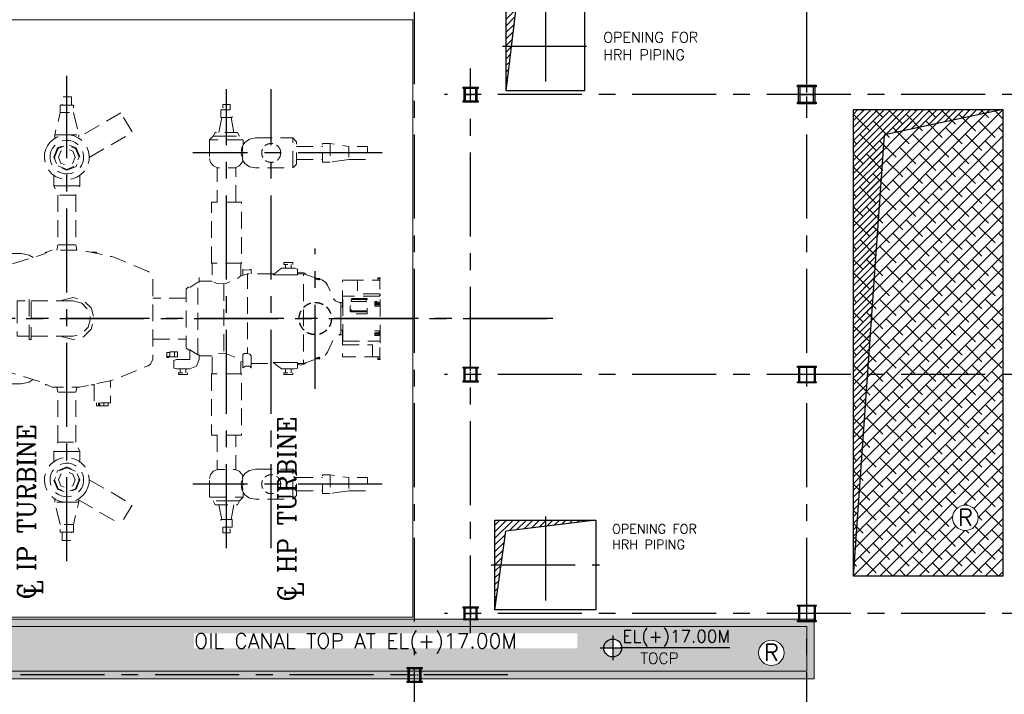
# Model space of a CAD drawing. Header units: inches. Extents: x 0 to 1564127, y -23460 to 23144100.
# Tile 139 of 215: x 615139 to 641503, y 98657 to 116733. Entities that reach past the tile are written whole.
import ezdxf
from ezdxf.enums import TextEntityAlignment as Align

# ---------------------------------------------------------------- set-up
doc = ezdxf.new("R2010")
doc.units = ezdxf.units.IN
doc.header["$LTSCALE"] = 1800
doc.header["$MEASUREMENT"] = 0
for name, pattern in [('CENTER', [2, 1.25, -0.25, 0.25, -0.25]), ('CENTER2', [1.125, 0.75, -0.125, 0.125, -0.125]), ('HIDDEN', [0.375, 0.25, -0.125])]:
    doc.linetypes.add(name, pattern=pattern)
doc.layers.get('0').update_dxf_attribs({"color": 253, "lineweight": 9})
for name, color, linetype in [('1', 7, 'Continuous'), ('AUX COL', 1, 'Continuous'), ('CEN', 2, 'CENTER'), ('GRID', 251, 'CENTER'), ('OPENING', 40, 'Continuous'), ('TEXT', 3, 'Continuous'), ('WALL', 6, 'Continuous')]:
    doc.layers.add(name, color=color, linetype=linetype)
for name, color, linetype, lineweight in [('A-CHEQUERED PLATE HATCH', 252, 'Continuous', 9), ('A-CUT OUT', 3, 'Continuous', 30), ('CONCRETE', 145, 'Continuous', 18), ('EQUIP', 8, 'HIDDEN', 9), ('HATCH-1', 252, 'Continuous', 9), ('TAG', 4, 'Continuous', 15)]:
    doc.layers.add(name, color=color, linetype=linetype, lineweight=lineweight)
doc.styles.add('ROAMNS', font='ROMANS.shx')
doc.styles.add('ROMANC', font='ROMANC.SHX')
doc.styles.add('ROMANS', font='romans.shx')
doc.styles.add('SIMPLEX-25', font='simplex.shx')
doc.styles.get("Standard").update_dxf_attribs({"font": 'arial.ttf'})

# ---------------------------------------------------------------- blocks, each defined once
blk = doc.blocks.new('TURBINE & TG DECK OUTLINE')
at = {"layer": 'CEN'}
for p, q in [((6937, -6500), (6937, 6500)), ((11210, -6150), (11210, 6150)), ((12410, -6150), (12410, 6150)), ((-25650, 0), (19805, 0))]:
    blk.add_line(p, q, dxfattribs=at)
at = {"layer": 'CEN', "color": 2, "linetype": 'CENTER'}
for p, q in [((15378, 4438), (10308, 4438)), ((13590, -1879), (13590, 1879)), ((15378, -4438), (10308, -4438))]:
    blk.add_line(p, q, dxfattribs=at)
at = {"layer": 'CONCRETE'}
blk.add_lwpolyline([(16205, -8000), (16205, 8000), (-7350, 8000), (-9950, 5400), (-24150, 5400), (-24150, -5400), (-9950, -5400), (-7350, -8000)], close=True, dxfattribs=at)
at = {"layer": 'EQUIP', "flags": 128}
for points in [[(7062, 5720), (7062, 5945), (6812, 5945), (6812, 5720)], [(6763, 5720), (6763, 5520), (7113, 5520), (7113, 5720), (6763, 5720)], [(11060, 5388), (11060, 5588), (11360, 5588), (11360, 5388), (11060, 5388)], [(11310, 5588), (11310, 5738), (11110, 5738), (11110, 5588)], [(6919, 4920), (6612, 4920), (6763, 5520)], [(7113, 5520), (7262, 4920), (6956, 4920)], [(8386, 5513), (7231, 4846)], [(7536, 4318), (8692, 4986), (8386, 5513)], [(11085, 5388), (11010, 4988)], [(11335, 5388), (11410, 4988)], [(8540, 5250), (8538, 5250)], [(6418, 4625), (6370, 4522), (6343, 4408), (6339, 4289), (6358, 4170), (6401, 4057), (6464, 3956), (6545, 3871), (6638, 3805), (6741, 3758), (6855, 3731), (6974, 3726), (7093, 3746), (7205, 3788), (7306, 3852), (7391, 3932), (7457, 4025), (7457, 4025), (7457, 4025), (7457, 4025), (7457, 4025), (7457, 4025), (7457, 4025), (7457, 4025), (7457, 4025), (7504, 4129), (7532, 4242), (7536, 4361), (7517, 4480), (7474, 4593), (7411, 4694), (7330, 4779), (7237, 4845), (7134, 4892), (7020, 4919), (6901, 4924), (6782, 4905), (6670, 4862), (6569, 4798), (6484, 4718), (6418, 4625), (6418, 4625), (6418, 4625), (6418, 4625), (6418, 4625), (6418, 4625), (6418, 4625), (6418, 4625), (6418, 4625)], [(6548, 4550), (6512, 4472), (6492, 4387), (6488, 4298), (6503, 4209), (6535, 4124), (6582, 4048), (6643, 3985), (6712, 3935), (6790, 3900), (6875, 3879), (6965, 3876), (7054, 3890), (7138, 3922), (7214, 3970), (7278, 4031), (7327, 4100), (7327, 4100), (7327, 4100), (7327, 4100), (7327, 4100), (7327, 4100), (7327, 4100), (7327, 4100), (7327, 4100), (7363, 4178), (7383, 4263), (7387, 4352), (7372, 4442), (7340, 4526), (7292, 4602), (7232, 4665), (7162, 4715), (7085, 4750), (7000, 4771), (6910, 4774), (6821, 4760), (6736, 4728), (6661, 4680), (6597, 4620), (6548, 4550), (6548, 4550), (6548, 4550), (6548, 4550), (6548, 4550), (6548, 4550), (6548, 4550), (6548, 4550), (6548, 4550)], [(6612, 4920), (6612, 4820)], [(7262, 4920), (7262, 4865)], [(10951, 4888), (10860, 4888), (10760, 4788), (11660, 4788), (11560, 4888), (11469, 4888)], [(10760, 4788), (10760, 4288)], [(11560, 4888), (11510, 4988), (10910, 4988), (10860, 4888)], [(10991, 4888), (10951, 4888)], [(10991, 4888), (11429, 4888)], [(11469, 4888), (11429, 4888)], [(11660, 4788), (11660, 4658), (11639, 4606), (11622, 4579), (11606, 4438), (11622, 4297), (11628, 4288)], [(11985, 4838), (11832, 4808), (11702, 4721), (11660, 4658)], [(11985, 4838), (12985, 4838), (12985, 4038), (11985, 4038)], [(12985, 4038), (13085, 4138), (13085, 4738), (12985, 4838)], [(6690, 4573), (6587, 4325), (6690, 4078), (6938, 3975), (7185, 4078), (7288, 4325), (7185, 4573), (6938, 4675), (6690, 4573)], [(6705, 4092), (6938, 3996), (7170, 4092), (7267, 4325), (7170, 4558), (6938, 4654), (6705, 4558), (6608, 4325), (6705, 4092)], [(6778, 4484), (6712, 4325), (6778, 4166), (6938, 4100), (7097, 4166), (7162, 4325), (7097, 4484), (6938, 4550), (6778, 4484)], [(11628, 4288), (11646, 4242), (11638, 4277), (11651, 4297), (11638, 4345), (11647, 4438), (11638, 4531), (11651, 4579), (11638, 4599), (11639, 4606)], [(13085, 4613), (13785, 4613)], [(13985, 4188), (13785, 4188), (13785, 4688), (13985, 4688)], [(14485, 4263), (14485, 4263), (13985, 4188), (13985, 4688), (14485, 4613), (14485, 4263)], [(14485, 4263), (14985, 4263), (14985, 4613), (14485, 4613)], [(10760, 4288), (10788, 4177), (10865, 4093), (10974, 4041)], [(11646, 4242), (11647, 4237), (11632, 4177), (11555, 4093), (11446, 4041)], [(11985, 4038), (11832, 4068), (11702, 4155), (11647, 4237)], [(13085, 4263), (13785, 4263)], [(11460, 3122), (11460, 4041), (11418, 4041), (11412, 4040), (11410, 4041), (11331, 4041), (11326, 4040), (11312, 4041), (11108, 4041), (11094, 4040), (11089, 4041), (11010, 4041), (11008, 4040), (11002, 4041), (10960, 4041), (10960, 3122)], [(6587, 3560), (6587, 3855)], [(7288, 3560), (7288, 3855)], [(6876, 3560), (7288, 3560), (7177, 3310), (6697, 3310), (6587, 3560), (6876, 3560)], [(6697, 3310), (6697, 1975), (7177, 1975), (7177, 3310)], [(10810, 1485), (10810, 3122), (11610, 3122), (11610, 1485), (10810, 1485)], [(6697, 1975), (6666, 1835)], [(7177, 1975), (7209, 1835)], [(4643, 550), (4707, 645), (4722, 678), (4751, 803), (4755, 817), (4837, 1084), (4887, 1166), (4892, 1171), (5051, 1320), (5090, 1342), (6262, 1705), (6293, 1718), (6502, 1824), (6547, 1835), (7282, 1835), (7323, 1831), (8133, 1659), (8220, 1633), (9114, 1264), (9179, 1221), (9238, 1087), (9244, 914), (9244, 910), (9244, -910), (9244, -914), (9238, -1086), (9179, -1220), (9114, -1264), (8220, -1632), (8133, -1659), (7323, -1831), (7282, -1835), (6547, -1835), (6502, -1824), (6293, -1718), (6262, -1705), (5090, -1342), (5051, -1319), (4892, -1171), (4887, -1166), (4837, -1084), (4755, -817), (4751, -803), (4722, -678), (4707, -644), (4643, -550), (4600, -544)], [(5712, 1746), (5387, 1746)], [(6034, 1634), (5932, 1702), (5712, 1746)], [(6405, 1775), (6367, 1775), (6367, 1755)], [(7736, 1743), (7736, 1775), (7587, 1775)], [(11595, 1485), (11595, 1144), (11482, 1054), (11210, 945), (11141, 929), (10938, 946), (10825, 1000), (10825, 1485)], [(11867, 1322), (11837, 1310), (11835, 1306), (11760, 1301), (11758, 1299), (11682, 1305), (11681, 1302), (11651, 1315)], [(11870, 1200), (11870, 1319), (11867, 1322)], [(12462, 1175), (12689, 1350)], [(13044, 1350), (12689, 1350)], [(12986, 1450), (12986, 1500), (12746, 1500), (12746, 1450), (12986, 1450)], [(12791, 1450), (12791, 1350)], [(12941, 1450), (12941, 1350)], [(13044, 1350), (13114, 1325), (13114, 1175)], [(10479, 975), (10479, 1100)], [(11595, 1144), (11771, 1200)], [(11650, 1316), (11650, 1162)], [(12494, 1200), (11771, 1200), (11771, -940)], [(12462, 1175), (12689, 1175)], [(12689, 1175), (13044, 1175)], [(13044, 1175), (13114, 1175)], [(13114, 1220), (13200, 1245), (13314, 1212), (13334, 1179)], [(13114, 1200), (13271, 1200)], [(13646, 1075), (13271, 1200), (13271, -1200)], [(13589, 1074), (13589, 1075), (13709, 1075), (13709, 1065), (13600, 1065)], [(13589, 1074), (13600, 1065)], [(13605, 1065), (13614, 1058), (13649, 1044), (13684, 1035), (13699, 1037)], [(13699, 1037), (13699, 1065)], [(13699, 1057), (13766, 1035), (13864, 975), (13916, 899), (14081, 529), (14101, 499), (14130, 479), (14271, 413), (14271, -413), (14130, -479), (14101, -499), (14081, -529), (13916, -899), (13864, -974), (13766, -1035), (13699, -1057)], [(15264, 1075), (15264, 1095), (15324, 1095), (15324, 1075), (15264, 1075)], [(15269, 1025), (15269, 1075)], [(15319, 1025), (15319, 1075)], [(10229, -860), (10131, -795), (10131, 795), (10229, 860)], [(10229, 835), (10441, 975), (10479, 975)], [(10441, -975), (10441, 975)], [(10479, 1000), (10825, 1000)], [(11141, 929), (11141, -929)], [(14719, 1025), (14319, 1025), (14319, 315)], [(15319, 665), (14719, 665), (14719, 1025), (15319, 1025), (15319, 665)], [(5979, -565), (5929, -565), (5929, 565), (5979, 565), (5979, -565)], [(6802, 471), (6820, 489), (7103, 565), (7385, 489), (7592, 283), (7668, 0), (7592, -282), (7385, -489), (7103, -565), (6820, -489), (6802, -471)], [(10131, 550), (9244, 550)], [(14324, -604), (14324, 602)], [(15319, 602), (14324, 602)], [(14981, 184), (14521, 184), (14521, 129), (14981, 129), (14981, 536), (14521, 536), (14521, 184)], [(15319, 602), (15319, 665)], [(15324, 609), (15324, 650), (15319, 650)], [(15319, -611), (15324, -611), (15324, 609), (15319, 609)], [(5604, 236), (5604, 471), (5929, 471)], [(5979, 471), (7103, 471)], [(7103, 471), (7338, 408), (7511, 236), (7574, 0), (7511, -235), (7338, -408), (7103, -471)], [(14230, 432), (14319, 432)], [(14324, 315), (14277, 315), (14277, -315), (14324, -315)], [(14953, 515), (14549, 515), (14549, 205), (14953, 205), (14953, 515)], [(14549, 460), (14953, 460)], [(14953, 456), (14549, 456)], [(15182, 370), (15302, 370), (15302, 331), (15182, 331), (15182, 455), (15302, 455), (15302, 370)], [(15242, 455), (15284, 442), (15302, 412), (15284, 382), (15242, 370), (15200, 382), (15182, 412), (15200, 442), (15242, 455)], [(15296, 402), (15284, 421), (15242, 433), (15200, 421), (15188, 402)], [(15217, 391), (15224, 403), (15242, 409), (15260, 403), (15267, 391), (15260, 378), (15242, 373), (15224, 378), (15217, 391)], [(15262, 383), (15260, 388), (15242, 393), (15224, 388), (15222, 383)], [(5929, -471), (5603, -471), (5603, -408), (5603, -235), (5604, -235), (5604, 0), (5604, 1), (5604, 235)], [(5979, -471), (7103, -471)], [(14230, -432), (14319, -432)], [(14319, -315), (14319, -705)], [(15182, -370), (15182, -455), (15302, -455), (15302, -331), (15182, -331), (15182, -370), (15302, -370)], [(15242, -370), (15284, -383), (15302, -413), (15284, -443), (15242, -455), (15200, -443), (15182, -413), (15200, -383), (15242, -370)], [(15188, -402), (15200, -421), (15242, -434), (15284, -421), (15296, -402)], [(15217, -391), (15224, -379), (15242, -374), (15260, -379), (15267, -391), (15260, -404), (15242, -409), (15224, -404), (15217, -391)], [(15222, -384), (15224, -388), (15242, -393), (15260, -388), (15262, -384)], [(9244, -550), (10131, -550)], [(15119, -1025), (15119, -705), (14319, -705), (14319, -1025), (15119, -1025)], [(14324, -604), (15319, -604)], [(15119, -1025), (15319, -1025), (15319, -604)], [(15319, -650), (15324, -650), (15324, -611)], [(9619, -1007), (9619, -907), (9694, -907)], [(9619, -1007), (9619, -1047), (9669, -1047), (9669, -1007)], [(9656, -1027), (9653, -1036), (9644, -1040), (9635, -1036), (9631, -1027), (9635, -1019), (9644, -1015), (9653, -1019), (9656, -1027)], [(9669, -1007), (9694, -1007)], [(9819, -890), (9694, -890), (9694, -1025), (9819, -1025)], [(9819, -1025), (9899, -1025), (9899, -890), (9819, -890), (9819, -1025)], [(10229, -835), (10229, -1100)], [(10479, -975), (10441, -975), (10229, -835)], [(10479, -1100), (10479, -975)], [(10479, -1000), (10825, -1000)], [(10825, -1485), (10825, -1000), (10938, -946), (11141, -929), (11210, -945), (11482, -1054), (11595, -1144), (11595, -1485)], [(11650, -966), (11682, -932), (11760, -934), (11771, -940)], [(11650, -966), (11650, -1316)], [(11771, -940), (11837, -955), (11870, -998)], [(11870, -998), (11870, -1319)], [(13699, -1037), (13684, -1035), (13649, -1044), (13614, -1058), (13605, -1065)], [(13699, -1065), (13699, -1037)], [(15269, -1075), (15269, -1025)], [(15319, -1075), (15319, -1025)], [(9874, -1350), (9804, -1325), (9804, -1125), (9874, -1100)], [(10229, -1100), (9874, -1100)], [(10479, -1100), (10406, -1277), (10229, -1350)], [(11595, -1144), (11650, -1162)], [(11868, -1322), (11870, -1319), (11837, -1278), (11724, -1279), (11650, -1316)], [(11870, -1200), (12494, -1200)], [(12462, -1175), (12689, -1350)], [(12689, -1175), (12462, -1175)], [(13044, -1175), (12689, -1175)], [(13114, -1175), (13114, -1325), (13044, -1350)], [(13114, -1175), (13044, -1175)], [(13114, -1200), (13271, -1200), (13646, -1075)], [(13334, -1179), (13314, -1212), (13200, -1245), (13114, -1220)], [(13600, -1065), (13589, -1074)], [(13600, -1065), (13709, -1065), (13709, -1075), (13589, -1075), (13589, -1074)], [(15264, -1075), (15264, -1095), (15324, -1095), (15324, -1075), (15264, -1075)], [(9874, -1350), (10229, -1350)], [(10171, -1450), (10171, -1500), (9931, -1500), (9931, -1450), (10171, -1450)], [(9976, -1450), (9976, -1350)], [(10126, -1450), (10126, -1350)], [(10810, -1485), (10810, -3122), (11610, -3122), (11610, -1485), (10810, -1485)], [(12689, -1350), (13044, -1350)], [(12986, -1450), (12986, -1500), (12746, -1500), (12746, -1450), (12986, -1450)], [(12791, -1450), (12791, -1350)], [(12941, -1450), (12941, -1350)], [(5387, -1746), (5712, -1746)], [(6034, -1634), (5932, -1702), (5712, -1746)], [(6367, -1755), (6367, -1775), (6405, -1775)], [(6697, -1975), (6666, -1835)], [(7177, -1975), (7209, -1835)], [(7587, -1775), (7673, -1775)], [(7673, -1757), (7673, -2260), (8103, -2260), (8103, -1666)], [(6697, -3310), (6697, -1975), (7177, -1975), (7177, -3310)], [(7782, -2260), (7782, -2340), (7734, -2340), (7734, -2260)], [(7797, -2340), (7782, -2340)], [(7819, -2260), (7819, -2340), (7797, -2340), (7797, -2260)], [(7931, -2340), (7819, -2340)], [(8045, -2260), (8045, -2340), (7931, -2340), (7931, -2260)], [(10960, -3122), (10960, -4041), (11002, -4041), (11008, -4040), (11010, -4041), (11089, -4041), (11094, -4040), (11108, -4041), (11312, -4041), (11326, -4040), (11331, -4041), (11410, -4041), (11412, -4040), (11418, -4041), (11460, -4041), (11460, -3122)], [(7020, -3560), (6587, -3560), (6697, -3310), (7177, -3310), (7288, -3560), (7020, -3560)], [(6587, -3560), (6587, -3855)], [(7288, -3560), (7288, -3855)], [(7457, -4625), (7504, -4521), (7532, -4408), (7536, -4289), (7517, -4170), (7474, -4057), (7411, -3956), (7330, -3871), (7237, -3805), (7134, -3758), (7020, -3731), (6901, -3726), (6782, -3745), (6670, -3788), (6569, -3852), (6484, -3932), (6418, -4025), (6418, -4025), (6418, -4025), (6418, -4025), (6418, -4025), (6418, -4025), (6418, -4025), (6418, -4025), (6418, -4025), (6370, -4128), (6343, -4242), (6339, -4361), (6358, -4480), (6401, -4593), (6464, -4694), (6545, -4779), (6638, -4845), (6741, -4892), (6855, -4919), (6974, -4924), (7093, -4905), (7205, -4862), (7306, -4798), (7391, -4718), (7457, -4625), (7457, -4625), (7457, -4625), (7457, -4625), (7457, -4625), (7457, -4625), (7457, -4625), (7457, -4625), (7457, -4625)], [(7327, -4550), (7363, -4472), (7383, -4387), (7387, -4298), (7372, -4209), (7340, -4124), (7292, -4048), (7232, -3985), (7162, -3935), (7085, -3900), (7000, -3879), (6910, -3876), (6821, -3890), (6736, -3922), (6661, -3970), (6597, -4030), (6548, -4100), (6548, -4100), (6548, -4100), (6548, -4100), (6548, -4100), (6548, -4100), (6548, -4100), (6548, -4100), (6548, -4100), (6512, -4178), (6492, -4263), (6488, -4352), (6503, -4441), (6535, -4526), (6582, -4602), (6643, -4665), (6712, -4715), (6790, -4750), (6875, -4771), (6965, -4774), (7054, -4760), (7138, -4728), (7214, -4680), (7278, -4619), (7327, -4550), (7327, -4550), (7327, -4550), (7327, -4550), (7327, -4550), (7327, -4550), (7327, -4550), (7327, -4550), (7327, -4550)], [(7185, -4572), (7288, -4325), (7185, -4077), (6938, -3975), (6690, -4077), (6587, -4325), (6690, -4572), (6938, -4675), (7185, -4572)], [(7170, -4092), (6938, -3996), (6705, -4092), (6608, -4325), (6705, -4558), (6938, -4654), (7170, -4558), (7267, -4325), (7170, -4092)], [(7097, -4484), (7162, -4325), (7097, -4166), (6938, -4100), (6778, -4166), (6712, -4325), (6778, -4484), (6938, -4550), (7097, -4484)], [(10760, -4288), (10788, -4177), (10865, -4093), (10974, -4041)], [(11646, -4242), (11647, -4237), (11632, -4177), (11555, -4093), (11446, -4041)], [(11985, -4038), (11832, -4069), (11702, -4155), (11647, -4237)], [(11985, -4038), (12985, -4038), (12985, -4838), (11985, -4838)], [(12985, -4838), (13085, -4738), (13085, -4138), (12985, -4038)], [(13985, -4688), (13785, -4688), (13785, -4188), (13985, -4188)], [(14485, -4613), (14485, -4613), (13985, -4688), (13985, -4188), (14485, -4263), (14485, -4613)], [(7536, -4318), (8692, -4986), (8386, -5513)], [(10760, -4788), (10760, -4288)], [(11660, -4788), (11660, -4658), (11639, -4606), (11622, -4580), (11606, -4438), (11622, -4297), (11628, -4288)], [(11639, -4606), (11638, -4599), (11651, -4580), (11638, -4531), (11647, -4438), (11638, -4345), (11651, -4297), (11638, -4277), (11646, -4242), (11628, -4288)], [(13085, -4263), (13785, -4263)], [(14485, -4613), (14985, -4613), (14985, -4263), (14485, -4263)], [(11985, -4838), (11832, -4808), (11702, -4721), (11660, -4658)], [(13085, -4613), (13785, -4613)], [(6612, -4920), (6612, -4820)], [(6763, -5520), (6612, -4920), (6919, -4920)], [(6956, -4920), (7262, -4920), (7113, -5520)], [(7231, -4846), (8386, -5513)], [(7262, -4920), (7262, -4864)], [(11469, -4888), (11560, -4888), (11660, -4788), (10760, -4788), (10860, -4888), (10951, -4888)], [(10860, -4888), (10910, -4988), (11510, -4988), (11560, -4888)], [(10951, -4888), (10991, -4888)], [(11429, -4888), (10991, -4888)], [(11085, -5388), (11010, -4988)], [(11335, -5388), (11410, -4988)], [(11429, -4888), (11469, -4888)], [(8538, -5250), (8540, -5250)], [(7113, -5720), (7113, -5520), (6763, -5520), (6763, -5720), (7113, -5720)], [(11360, -5388), (11360, -5588), (11060, -5588), (11060, -5388), (11360, -5388)], [(6812, -5720), (6812, -5945), (7062, -5945), (7062, -5720)], [(11110, -5588), (11110, -5738), (11310, -5738), (11310, -5588)]]:
    blk.add_lwpolyline(points, dxfattribs=at)
at = {"layer": 'EQUIP', "color": 1, "linetype": 'HIDDEN', "ltscale": 0.5}
for centre in [(12410, 4438), (12410, -4438)]:
    blk.add_circle(centre, 254, dxfattribs=at)
at = {"layer": 'WALL', "color": 1, "linetype": 'HIDDEN', "ltscale": 0.5}
blk.add_circle((13590, 0), 432, dxfattribs=at)
at = {"layer": 'TEXT', "style": 'ROMANC'}
for s, p in [('C HP TURBINE', (13071, -7582)), ('C IP TURBINE', (6095, -7524)), ('L', (6285, -7403)), ('L', (13261, -7461))]:
    blk.add_text(s, height=480, rotation=90, dxfattribs=at).set_placement(p)
blk = doc.blocks.new('AUX COLUMNS')
at = {"color": 2, "linetype": 'CENTER2', "ltscale": 0.15}
for p, q in [((-139213, 65915), (-138863, 65915)), ((-139038, 65715), (-139038, 66115)), ((-130263, 65915), (-129813, 65915)), ((-130038, 65665), (-130038, 66165)), ((-139038, 58215), (-139038, 58615)), ((-130038, 58190), (-130038, 58640)), ((-138863, 58415), (-139213, 58415)), ((-129813, 58415), (-130263, 58415)), ((-130038, 51790), (-130038, 52240)), ((-139213, 52015), (-138863, 52015)), ((-139038, 52190), (-139038, 51840)), ((-129813, 52015), (-130263, 52015)), ((-140713, 50365), (-140363, 50365)), ((-140538, 50165), (-140538, 50565))]:
    blk.add_line(p, q, dxfattribs=at)
at = {"layer": 'AUX COL'}
for p, q in [((-139213, 65751), (-139213, 66079)), ((-139177, 65751), (-139177, 66079)), ((-138899, 65751), (-138899, 66079)), ((-138863, 65751), (-138863, 66079)), ((-130263, 65710), (-130263, 66120)), ((-130218, 65710), (-130218, 66120)), ((-129858, 65710), (-129858, 66120)), ((-129813, 65710), (-129813, 66120)), ((-139213, 58243), (-139213, 58587)), ((-139188, 58243), (-139188, 58587)), ((-138888, 58243), (-138888, 58587)), ((-138863, 58243), (-138863, 58587)), ((-130263, 58608), (-130263, 58222)), ((-130235, 58608), (-130235, 58222)), ((-129841, 58608), (-129841, 58222)), ((-129813, 58608), (-129813, 58222)), ((-130263, 52208), (-130263, 51822)), ((-130235, 52208), (-130235, 51822)), ((-129841, 52208), (-129841, 51822)), ((-129813, 52208), (-129813, 51822)), ((-139213, 51872), (-139213, 52158)), ((-139188, 51872), (-139188, 52158)), ((-138888, 51872), (-138888, 52158)), ((-138863, 51872), (-138863, 52158)), ((-140713, 50201), (-140713, 50529)), ((-140677, 50201), (-140677, 50529)), ((-140399, 50201), (-140399, 50529)), ((-140363, 50201), (-140363, 50529))]:
    blk.add_line(p, q, dxfattribs=at)
for points in [[(-139238, 66115), (-138838, 66115), (-138838, 66079), (-139238, 66079)], [(-130288, 66165), (-129788, 66165), (-129788, 66120), (-130288, 66120)], [(-139238, 65751), (-138838, 65751), (-138838, 65715), (-139238, 65715)], [(-130288, 65710), (-129788, 65710), (-129788, 65665), (-130288, 65665)], [(-139238, 58615), (-138838, 58615), (-138838, 58587), (-139238, 58587)], [(-130288, 58640), (-129788, 58640), (-129788, 58608), (-130288, 58608)], [(-139238, 58243), (-138838, 58243), (-138838, 58215), (-139238, 58215)], [(-130288, 58222), (-129788, 58222), (-129788, 58190), (-130288, 58190)], [(-130288, 52240), (-129788, 52240), (-129788, 52208), (-130288, 52208)], [(-139238, 52190), (-138838, 52190), (-138838, 52158), (-139238, 52158)], [(-139238, 51872), (-138838, 51872), (-138838, 51840), (-139238, 51840)], [(-130288, 51822), (-129788, 51822), (-129788, 51790), (-130288, 51790)], [(-140738, 50565), (-140338, 50565), (-140338, 50529), (-140738, 50529)], [(-140738, 50201), (-140338, 50201), (-140338, 50165), (-140738, 50165)]]:
    blk.add_lwpolyline(points, close=True, dxfattribs=at)
at = {"layer": 'GRID'}
for p, q in [((-139038, 51315), (-139038, 66615)), ((-114460, 65915), (-139738, 65915)), ((-136838, 59915), (-243038, 59915)), ((-114460, 58415), (-139738, 58415)), ((-114460, 52015), (-139738, 52015)), ((-138038, 50365), (-163538, 50365))]:
    blk.add_line(p, q, dxfattribs=at)
blk = doc.blocks.new('PL-FFL2')
at = {"layer": 'A-CUT OUT'}
h = blk.add_hatch(color=7, dxfattribs=at)
h.paths.add_polyline_path([(3.09, 1.96, 0.414214), (1.09, -0.04), (3.09, -0.04)])
h.paths.add_polyline_path([(5.09, -0.04), (3.09, -0.04), (3.09, -2.04, 0.414214)])
at = {"color": 1, "linetype": 'Continuous'}
for p, q in [((3.09, 2.74), (3.09, -2.74)), ((29.24, 0), (4.78, 0)), ((4.78, 0), (5.09, 0)), ((0.31, -0.04), (5.09, -0.04))]:
    blk.add_line(p, q, dxfattribs=at)
blk.add_circle((3.09, -0.04), 2, dxfattribs=at)
at = {"color": 4, "linetype": 'Continuous'}
blk.add_attdef('EL(+)', text='', height=2.75, dxfattribs=at).set_placement((18.98, 2.4), align=Align.MIDDLE)
at = {"color": 3, "linetype": 'Continuous'}
blk.add_attdef('XXX', text='', height=2.5, dxfattribs=at).set_placement((18.44, -3.52), align=Align.MIDDLE)

msp = doc.modelspace()

# ---------------------------------------------------------------- hatches: boundary and pattern name
at = {"layer": 'A-CHEQUERED PLATE HATCH', "linetype": 'Continuous'}
h = msp.add_hatch(dxfattribs=at)
h.set_pattern_fill('ANSI38', color=256, scale=2000, angle=180, style=0)
edge = h.paths.add_edge_path()
edge.add_arc((640459.88, 103385.45), 339.74, 0, 360)
h.paths.add_polyline_path([(637463.7, 114325.31), (641463.7, 114325.31), (641463.7, 101825.31), (637463.7, 101825.31)])
h = msp.add_hatch(dxfattribs=at)
h.set_pattern_fill('ANSI38', color=256, scale=2000, angle=180, style=0)
edge = h.paths.add_edge_path(flags=16)
edge.add_arc((635264.48, 99767.68), 339.74, 0, 360)
edge = h.paths.add_edge_path(flags=16)
edge.add_arc((591497.83, 102118.01), 339.74, 0, 360)
h.paths.add_polyline_path([(599409.6, 103075.31), (585513.7, 103075.31), (585513.7, 101075.31), (598581.18, 101075.31), (600681.18, 99275.31), (636213.7, 99275.31), (636213.7, 100475.31), (602009.6, 100475.31)])
edge = h.paths.add_edge_path(flags=0)
edge.add_line((634155.31, 99903.41), (631220, 99903.41))
edge = h.paths.add_edge_path(flags=16)
edge.add_line((630683.07, 99898.59), (631256.71, 99898.59))
edge = h.paths.add_edge_path(flags=16)
edge.add_arc((631016.71, 99898.59), 240, 0, 360)
edge = h.paths.add_edge_path(flags=16)
edge.add_line((631016.71, 100232.23), (631016.71, 99574.59))
edge = h.paths.add_edge_path(flags=0)
edge.add_line((631220, 99903.41), (631256.71, 99903.41))
h.paths.add_polyline_path([(631658.12, 99397.98), (632879.55, 99397.98), (632879.55, 99847.98), (631658.12, 99847.98)], flags=24)
h.paths.add_polyline_path([(631083.18, 99813.92), (634351.75, 99813.92), (634351.75, 100568.2), (631083.18, 100568.2)], flags=24)
edge = h.paths.add_edge_path(flags=0)
edge.add_line((590011.33, 101977.12), (587076.02, 101977.12))
edge = h.paths.add_edge_path(flags=16)
edge.add_line((586539.1, 101972.3), (587112.73, 101972.3))
edge = h.paths.add_edge_path(flags=16)
edge.add_arc((586872.73, 101972.3), 240, 0, 360)
edge = h.paths.add_edge_path(flags=16)
edge.add_line((586872.73, 102305.94), (586872.73, 101648.3))
edge = h.paths.add_edge_path(flags=0)
edge.add_line((587076.02, 101977.12), (587112.73, 101977.12))
h.paths.add_polyline_path([(587514.14, 101471.69), (588735.57, 101471.69), (588735.57, 101921.69), (587514.14, 101921.69)], flags=24)
h.paths.add_polyline_path([(586939.2, 101887.63), (590207.77, 101887.63), (590207.77, 102641.91), (586939.2, 102641.91)], flags=24)
at = {"layer": 'HATCH-1'}
h = msp.add_hatch(dxfattribs=at)
h.set_pattern_fill('AR-CONC', color=256, scale=75, style=0)
h.set_pattern_definition([(50, (506778.3, 47832.15), (537.9451, -47.0641), [56.25, -618.75]), (355, (506778.3, 47832.15), (-104.0635, 564.144), [45, -495]), (100.4514, (506823.13, 47828.23), (433.882, 517.0797), [47.8051, -525.8566]), (46.1842, (506778.3, 47982.15), (800.4308, -124.1393), [84.375, -928.125]), (96.6356, (506845, 47971.8), (700.997, 730.5884), [71.7077, -788.7847]), (351.1842, (506778.3, 47982.15), (700.9965, 730.589), [67.5, -742.5]), (21, (506853.3, 47944.65), (447.6803, -301.9642), [56.25, -618.75]), (326, (506853.3, 47944.65), (182.4865, 543.8625), [45, -495]), (71.4514, (506890.6, 47919.5), (630.167, 241.8979), [47.8051, -525.8566]), (37.5, (506778.3, 47832.15), (9.1199, 249.6704), [0, -489, 0, -502.5, 0, -496.875]), (7.5, (506778.3, 47832.15), (197.30215, 295.8088), [0, -286.5, 0, -477.75, 0, -189.375]), (327.5, (506611.05, 47832.15), (400.36683, -16.91615), [0, -187.5, 0, -585, 0, -776.25]), (317.5, (506536.05, 47832.15), (437.3896, 75.0787), [0, -243.75, 0, -388.5, 0, -551.25])])
h.paths.add_polyline_path([(636413.7, 99075.31), (636413.7, 100675.31), (602092.45, 100675.31), (599492.45, 103275.31), (585313.7, 103275.31), (585313.7, 100875.31), (598498.33, 100875.31), (600598.33, 99075.31)])
h.paths.add_polyline_path([(599409.6, 103075.31), (585513.7, 103075.31), (585513.7, 101075.31), (598581.18, 101075.31), (600681.18, 99275.31), (636213.7, 99275.31), (636213.7, 100475.31), (602009.6, 100475.31)], flags=16)
at = {"layer": 'OPENING'}
h = msp.add_hatch(dxfattribs=at)
h.set_pattern_fill('ANSI31', color=8, scale=1000, style=0)
h.paths.add_polyline_path([(630263.7, 117225.31), (628163.7, 117225.31), (628163.7, 116025.31), (628203.61, 116025.31), (628311.04, 116025.31), (628426.69, 116967.13)])
h.paths.add_polyline_path([(628311.04, 116025.31), (628203.61, 116025.31), (628163.7, 116025.31), (628163.7, 114825.31)])
h = msp.add_hatch(dxfattribs=at)
h.set_pattern_fill('ANSI31', color=8, scale=1000, style=0)
h.paths.add_polyline_path([(638290.63, 113650.85), (641463.7, 114325.31), (637463.7, 114325.31), (637463.7, 101825.31)])
h = msp.add_hatch(dxfattribs=at)
h.set_pattern_fill('ANSI31', color=8, scale=1000, style=0)
h.paths.add_polyline_path([(628159.51, 103030.11), (629213.7, 103159.55), (629213.7, 103325.31), (627863.7, 103325.31), (627863.7, 102125.31), (628032.35, 102125.31)])
h.paths.add_polyline_path([(628032.35, 102125.31), (627863.7, 102125.31), (627863.7, 100925.31)])
h.paths.add_polyline_path([(630563.7, 103325.31), (629213.7, 103325.31), (629213.7, 103159.55)])

# ---------------------------------------------------------------- linework, layer by layer
at = {"layer": 'CEN'}
for p, q in [((629213.7, 117325.31), (629213.7, 114725.31)), ((628063.7, 116025.31), (630363.7, 116025.31)), ((629213.7, 103425.31), (629213.7, 100825.31)), ((627763.7, 102125.31), (630663.7, 102125.31))]:
    msp.add_line(p, q, dxfattribs=at)
at = {"layer": 'CONCRETE'}
msp.add_lwpolyline([(636413.7, 99075.31), (636413.7, 100675.31), (602092.45, 100675.31), (599492.45, 103275.31), (585313.7, 103275.31), (585313.7, 100875.31), (598498.33, 100875.31), (600598.33, 99075.31)], close=True, dxfattribs=at)
msp.add_lwpolyline([(599409.6, 103075.31), (585513.7, 103075.31), (585513.7, 101075.31), (598581.18, 101075.31), (600681.18, 99275.31), (636213.7, 99275.31), (636213.7, 100475.31), (602009.6, 100475.31), (599409.6, 103075.31)], dxfattribs=at)
at = {"layer": 'GRID'}
for p, q in [((625713.7, 86204.51), (625713.7, 141225.31)), ((625713.7, 86204.51), (625713.7, 141225.31)), ((636213.7, 86204.51), (636213.7, 141225.31)), ((636213.7, 86204.51), (636213.7, 141225.31)), ((627213.7, 100125.31), (627213.7, 115425.31)), ((651791.87, 114725.31), (626513.7, 114725.31)), ((629413.7, 108725.31), (523213.7, 108725.31)), ((651791.87, 107225.31), (626513.7, 107225.31)), ((651791.87, 100825.31), (626513.7, 100825.31)), ((628213.7, 99175.31), (602713.7, 99175.31))]:
    msp.add_line(p, q, dxfattribs=at)
at = {"layer": 'OPENING'}
for p, q in [((628163.7, 114825.31), (628426.69, 116967.13)), ((641463.7, 114325.31), (638290.63, 113650.85)), ((637463.7, 101825.31), (638290.63, 113650.85)), ((630563.7, 103325.31), (628159.51, 103030.11)), ((627863.7, 100925.31), (628159.51, 103030.11))]:
    msp.add_line(p, q, dxfattribs=at)
for points in [[(628163.7, 117225.31), (630263.7, 117225.31), (630263.7, 114825.31), (628163.7, 114825.31)], [(637463.7, 114325.31), (641463.7, 114325.31), (641463.7, 101825.31), (637463.7, 101825.31)], [(627863.7, 103325.31), (630563.7, 103325.31), (630563.7, 100925.31), (627863.7, 100925.31)]]:
    msp.add_lwpolyline(points, close=True, dxfattribs=at)
at = {"layer": 'TAG'}
for centre in [(640459.88, 103385.45), (635264.48, 99767.68)]:
    msp.add_circle(centre, 339.74, dxfattribs=at)

# ---------------------------------------------------------------- block references
msp.add_blockref('TURBINE & TG DECK OUTLINE', (609463.7, 108725.31))
at = {"layer": '1'}
ref = msp.add_blockref('PL-FFL2', (630646.36, 99903.41), dxfattribs=dict(at, xscale=120, yscale=120, zscale=120))
ref.add_attrib('XXX', 'TOCP', dxfattribs={"layer": '0', "color": 3, "linetype": 'Continuous', "height": 300, "style": 'SIMPLEX-25'}).set_placement((632268.84, 99622.98), align=Align.MIDDLE)
ref.add_attrib('EL(+)', 'EL(+)17.00M', dxfattribs={"layer": '0', "color": 4, "linetype": 'Continuous', "height": 330, "style": 'SIMPLEX-25'}).set_placement((632717.47, 100191.06), align=Align.MIDDLE)
at = {"layer": 'AUX COL'}
msp.add_blockref('AUX COLUMNS', (766251.51, 48810.29), dxfattribs=at)

# ---------------------------------------------------------------- texts
at = {"layer": 'TAG', "style": 'ROMANS'}
for p in [(640265.98, 103174.23), (635070.58, 99556.46)]:
    msp.add_text('R', height=445.34, dxfattribs=at).set_placement(p)
at = {"layer": 'TEXT', "color": 3, "style": 'ROMANS'}
for s, insert, char_height, width, attachment_point in [('\\A1;OPENING FOR \\PHRH PIPING', (630763.58, 116025.31), 280, 3060.7725, 4), ('OPENING FOR HRH PIPING', (631000.8, 103214.49), 250, 2900.2833, 1)]:
    msp.add_mtext(s, dxfattribs=dict(at, insert=insert, char_height=char_height, width=width, attachment_point=attachment_point))

# ---------------------------------------------------------------- next in the draw order: texts
at = {"layer": 'TEXT', "insert": (619808.26, 100288.73), "char_height": 400, "width": 10264.6591, "attachment_point": 1, "style": 'ROAMNS', "bg_fill": 3, "box_fill_scale": 1, "bg_fill_color": 256, "bg_fill_transparency": 0}
msp.add_mtext('OIL CANAL TOP AT EL(+)17.00M', dxfattribs=at)

doc.saveas('drawing.dxf')
